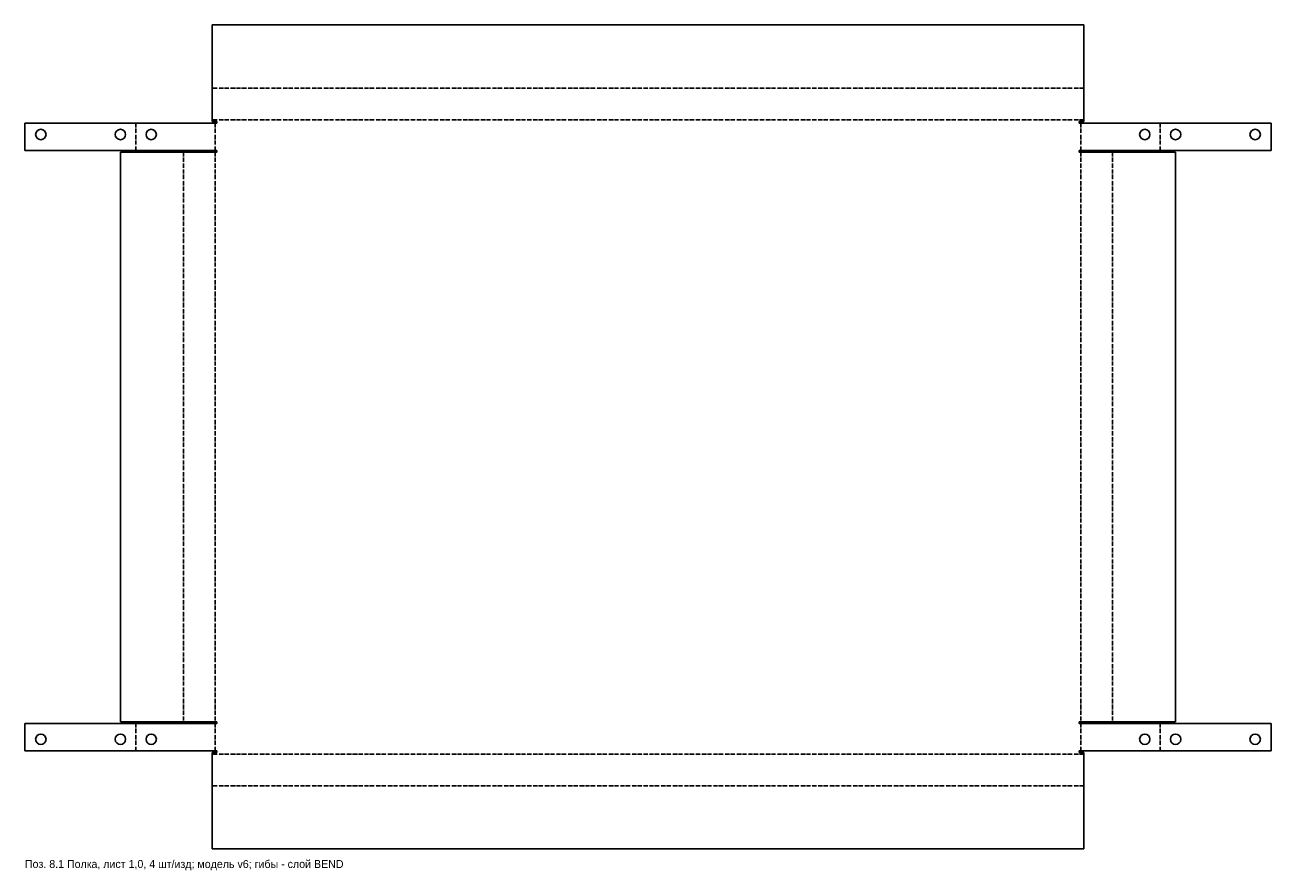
# Model space of a CAD drawing. Header units: millimetres. Extents: x 0 to 783, y -13 to 518.
import ezdxf

# ---------------------------------------------------------------- set-up
doc = ezdxf.new("R2010")
doc.units = ezdxf.units.MM
doc.linetypes.add('DASHDOT', pattern=[3.556, 2.54, -0.508, 0, -0.508])
for name, color, linetype in [('BEND', 1, 'DASHDOT'), ('CUT', 7, 'Continuous'), ('NOTE', 3, 'Continuous')]:
    doc.layers.add(name, color=color, linetype=linetype)

msp = doc.modelspace()

# ---------------------------------------------------------------- linework, layer by layer
at = {"layer": 'BEND'}
for p, q in [((665.6357, 477.9745), (117.6357, 477.9745)), ((69.6969, 456.0157), (69.6969, 438.8357)), ((665.6357, 458.1466), (117.6357, 458.1466)), ((119.5247, 456.0157), (119.5247, 438.8357)), ((663.7467, 456.0157), (663.7467, 438.8357)), ((713.5745, 456.0157), (713.5745, 438.8357)), ((99.6969, 437.8357), (99.6969, 79.8357)), ((119.5247, 437.8357), (119.5247, 79.8357)), ((663.7467, 437.8357), (663.7467, 79.8357)), ((683.5745, 437.8357), (683.5745, 79.8357)), ((69.6969, 78.8357), (69.6969, 61.6557)), ((119.5247, 78.8357), (119.5247, 61.6557)), ((663.7467, 78.8357), (663.7467, 61.6557)), ((713.5745, 78.8357), (713.5745, 61.6557)), ((665.6357, 59.5247), (117.6357, 59.5247)), ((665.6357, 39.6969), (117.6357, 39.6969))]:
    msp.add_line(p, q, dxfattribs=at)
at = {"layer": 'CUT'}
for p, q in [((117.6357, 517.6713), (665.6357, 517.6713)), ((117.6357, 457.0157), (117.6357, 517.6713)), ((665.6357, 517.6713), (665.6357, 457.0157)), ((0, 456.0157), (120.6557, 456.0157)), ((0, 438.8357), (0, 456.0157)), ((120.6557, 457.0157), (117.6357, 457.0157)), ((120.6557, 457.0157), (120.6557, 456.0157)), ((662.6157, 456.0157), (662.6157, 457.0157)), ((665.6357, 457.0157), (662.6157, 457.0157)), ((662.6157, 456.0157), (783.2714, 456.0157)), ((783.2714, 456.0157), (783.2714, 438.8357)), ((120.6557, 438.8357), (0, 438.8357)), ((120.6557, 438.8357), (120.6557, 437.8357)), ((662.6157, 437.8357), (662.6157, 438.8357)), ((783.2714, 438.8357), (662.6157, 438.8357)), ((60, 437.8357), (120.6557, 437.8357)), ((60, 79.8357), (60, 437.8357)), ((662.6157, 437.8357), (723.2714, 437.8357)), ((723.2714, 437.8357), (723.2714, 79.8357)), ((0, 78.8357), (120.6557, 78.8357)), ((0, 61.6557), (0, 78.8357)), ((120.6557, 79.8357), (60, 79.8357)), ((120.6557, 79.8357), (120.6557, 78.8357)), ((662.6157, 78.8357), (662.6157, 79.8357)), ((723.2714, 79.8357), (662.6157, 79.8357)), ((662.6157, 78.8357), (783.2714, 78.8357)), ((783.2714, 78.8357), (783.2714, 61.6557)), ((120.6557, 61.6557), (0, 61.6557)), ((117.6357, 60.6557), (120.6557, 60.6557)), ((117.6357, 0), (117.6357, 60.6557)), ((120.6557, 61.6557), (120.6557, 60.6557)), ((662.6157, 60.6557), (662.6157, 61.6557)), ((783.2714, 61.6557), (662.6157, 61.6557)), ((662.6157, 60.6557), (665.6357, 60.6557)), ((665.6357, 60.6557), (665.6357, 0)), ((665.6357, 0), (117.6357, 0))]:
    msp.add_line(p, q, dxfattribs=at)
for centre in [(10, 448.8357), (60, 448.8357), (79.3938, 448.8357), (703.8776, 448.8357), (723.2714, 448.8357), (773.2714, 448.8357), (10, 68.8357), (60, 68.8357), (79.3938, 68.8357), (703.8776, 68.8357), (723.2714, 68.8357), (773.2714, 68.8357)]:
    msp.add_circle(centre, 3.25, dxfattribs=at)

# ---------------------------------------------------------------- texts
at = {"layer": 'NOTE'}
msp.add_text('Поз. 8.1 Полка, лист 1,0, 4 шт/изд; модель v6; гибы - слой BEND', height=5, dxfattribs=at).set_placement((0, -12))

doc.saveas('drawing.dxf')
